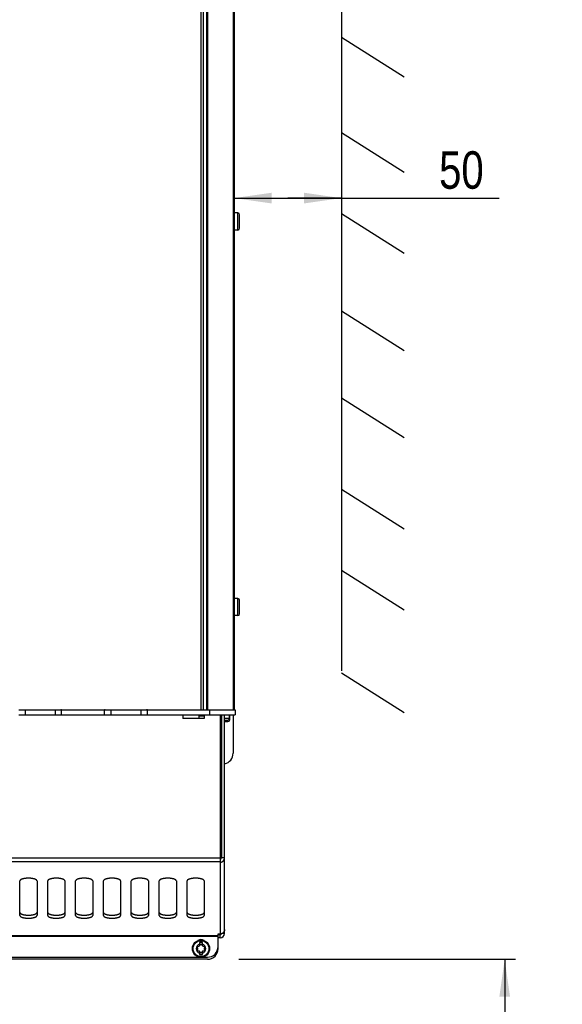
# Model space of a CAD drawing. Extents: x 0 to 594, y 0 to 420.
# Tile 5 of 55: x 105 to 155, y 154 to 246. Entities that reach past the tile are written whole.
import ezdxf

# ---------------------------------------------------------------- set-up
doc = ezdxf.new("R2010")
doc.units = 0
doc.header["$LTSCALE"] = 32.67
doc.layers.get('0').update_dxf_attribs({"linetype": 'CONTINUOUS'})
doc.layers.add('DATUM_AXIS', color=7, linetype='CONTINUOUS')
doc.layers.add('ROUNDS', color=7, linetype='CONTINUOUS')
doc.styles.get("Standard").update_dxf_attribs({"font": 'txt', "width": 0.8})
doc.dimstyles.get("Standard").update_dxf_attribs({"dimtxt": 2.5, "dimasz": 2.5, "dimexe": 1.25, "dimexo": 0.625, "dimtad": 1, "dimcen": 2.5, "dimazin": 3, "dimtfac": 1, "dimtmove": 0, "dimatfit": 3})

# ---------------------------------------------------------------- blocks, each defined once
blk = doc.blocks.new('_FILLED')
at = {"color": 0, "linetype": 'BYBLOCK'}
blk.add_solid([(0, 0), (-1, 0.143), (-1, -0.143)], dxfattribs=at)
blk = doc.blocks.new('*D1')
at = {"color": 2, "linetype": 'CONTINUOUS'}
for p, q in [((125.243, 157.89), (151.046, 157.89)), ((150.046, 157.89), (150.046, 137.874)), ((150.046, 117.859), (150.046, 137.874)), ((136.09, 117.859), (151.046, 117.859))]:
    blk.add_line(p, q, dxfattribs=at)
at = {"color": 2, "linetype": 'CONTINUOUS', "xscale": 3.5, "yscale": 3.5, "zscale": 3.5}
for p, rotation in [((150.046, 157.89), 90), ((150.046, 117.859), 270)]:
    blk.add_blockref('_FILLED', p, dxfattribs=dict(at, rotation=rotation))
at = {"color": 5, "linetype": 'CONTINUOUS', "width": 0.8}
for s, p in [('AIR SPACE INLET', (154.421, 116.874)), (' MIN', (149.171, 136.474)), ('200', (149.171, 128.074))]:
    blk.add_text(s, height=3.5, rotation=90, dxfattribs=at).set_placement(p)
blk = doc.blocks.new('*D2')
at = {"color": 2, "linetype": 'CONTINUOUS'}
for p, q in [((124.804, 229.339), (124.803, 227.962)), ((124.804, 228.962), (129.81, 228.962)), ((134.816, 228.961), (129.81, 228.962)), ((129.81, 228.962), (149.523, 228.96)), ((134.816, 229.338), (134.816, 227.961))]:
    blk.add_line(p, q, dxfattribs=at)
at = {"color": 2, "linetype": 'CONTINUOUS', "xscale": 3.5, "yscale": 3.5, "zscale": 3.5}
for p, rotation in [((124.804, 228.962), 179.991807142), ((134.816, 228.961), 359.991807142)]:
    blk.add_blockref('_FILLED', p, dxfattribs=dict(at, rotation=rotation))
at = {"color": 5, "linetype": 'CONTINUOUS', "width": 0.8}
blk.add_text('50', height=3.5, dxfattribs=at).set_placement((143.923, 229.835))

msp = doc.modelspace()

# ---------------------------------------------------------------- linework, layer by layer
at = {"color": 7, "linetype": 'CONTINUOUS'}
for p, q in [((121.71, 271.49), (121.71, 181.19)), ((121.91, 271.49), (121.91, 181.19)), ((122.21, 271.49), (122.21, 181.19)), ((122.31, 271.49), (122.31, 181.19)), ((124.71, 271.49), (124.71, 181.19)), ((124.81, 271.49), (124.81, 181.19)), ((134.822, 270.593), (134.809, 184.819)), ((134.818, 243.992), (140.661, 240.289)), ((134.817, 235.097), (140.66, 231.394)), ((125.14, 227.58), (124.81, 227.58)), ((125.14, 225.98), (125.14, 227.58)), ((125.31, 226.15), (125.31, 227.41)), ((134.815, 227.517), (140.659, 223.814)), ((125.14, 225.98), (124.81, 225.98)), ((134.814, 218.443), (140.658, 214.741)), ((134.813, 210.306), (140.656, 206.604)), ((134.812, 201.79), (140.655, 198.088)), ((134.811, 194.22), (140.654, 190.517)), ((125.14, 191.58), (124.81, 191.58)), ((125.14, 189.98), (125.14, 191.58)), ((125.31, 190.15), (125.31, 191.41)), ((125.14, 189.98), (124.81, 189.98)), ((134.809, 184.629), (140.653, 180.927)), ((104.71, 181.19), (124.91, 181.19)), ((105.31, 181.19), (105.31, 180.73)), ((108.11, 181.19), (108.11, 180.73)), ((108.639, 181.23), (108.71, 181.23)), ((108.639, 181.19), (108.639, 181.23)), ((108.71, 180.73), (108.71, 181.23)), ((112.71, 181.23), (112.781, 181.23)), ((112.71, 180.73), (112.71, 181.23)), ((112.781, 181.19), (112.781, 181.23)), ((113.31, 181.19), (113.31, 180.73)), ((116.11, 181.19), (116.11, 180.73)), ((116.639, 181.23), (116.71, 181.23)), ((116.639, 181.19), (116.639, 181.23)), ((116.71, 180.73), (116.71, 181.23)), ((122.51, 181.19), (122.51, 180.73)), ((124.91, 181.19), (124.91, 180.73)), ((104.71, 180.73), (124.91, 180.73)), ((121.532, 180.39), (121.532, 180.73)), ((123.51, 180.4), (123.61, 180.4)), ((123.91, 180.4), (124.378, 180.4)), ((123.91, 180.23), (124.208, 180.23)), ((124.304, 180.26), (124.39, 180.26)), ((124.378, 180.4), (124.378, 180.73)), ((124.39, 180.26), (124.39, 180.69)), ((124.71, 180.73), (124.71, 180.69)), ((123.91, 180.09), (124.22, 180.09))]:
    msp.add_line(p, q, dxfattribs=at)
for centre, start, end in [((125.14, 227.41), 0, 90), ((125.14, 226.15), 270, 360), ((125.14, 191.41), 0, 90), ((125.14, 190.15), 270, 360), ((124.208, 180.4), 270, 360), ((124.22, 180.26), 270, 360)]:
    msp.add_arc(centre, 0.17, start, end, dxfattribs=at)
at = {"layer": 'DATUM_AXIS', "color": 7, "linetype": 'CONTINUOUS'}
for p, q in [((120.01, 180.73), (120.01, 180.39)), ((122.01, 180.39), (120.01, 180.39)), ((122.01, 180.59), (121.532, 180.59)), ((121.71, 180.59), (121.71, 180.73)), ((122.01, 180.73), (122.01, 180.39)), ((123.51, 180.73), (123.51, 160.26)), ((123.51, 180.23), (123.61, 180.23)), ((123.61, 180.73), (123.61, 167.377)), ((123.91, 160.29), (123.91, 180.73)), ((123.91, 180.23), (124.208, 180.23)), ((124.71, 180.69), (124.378, 180.69)), ((123.91, 180.09), (124.22, 180.09)), ((123.51, 177.99), (123.61, 177.99)), ((79.91, 167.377), (123.51, 167.377)), ((123.91, 167.377), (123.61, 167.377)), ((123.51, 166.998), (79.91, 166.998)), ((104.81, 161.988), (104.81, 165.206)), ((106.41, 165.206), (106.41, 161.988)), ((107.41, 161.988), (107.41, 165.206)), ((109.01, 165.206), (109.01, 161.988)), ((110.01, 161.988), (110.01, 165.206)), ((111.61, 165.206), (111.61, 161.988)), ((112.61, 161.988), (112.61, 165.206)), ((114.21, 165.206), (114.21, 161.988)), ((115.21, 161.988), (115.21, 165.206)), ((116.81, 165.206), (116.81, 161.988)), ((117.81, 161.988), (117.81, 165.206)), ((119.41, 165.206), (119.41, 161.988)), ((120.41, 161.988), (120.41, 165.206)), ((122.01, 165.206), (122.01, 161.988)), ((80.11, 160.113), (123.31, 160.113)), ((123.31, 160.018), (80.11, 160.018)), ((123.31, 160.26), (123.51, 160.26)), ((123.31, 158.89), (123.31, 160.26)), ((123.51, 160.19), (123.31, 160.19)), ((123.51, 159.89), (123.51, 160.19)), ((123.91, 160.29), (123.658, 160.29)), ((121.835, 159.45), (121.585, 159.45)), ((121.585, 159.45), (121.585, 159.149)), ((121.835, 159.149), (121.835, 159.45)), ((123.51, 159.89), (123.31, 159.89)), ((121.585, 158.631), (121.585, 158.33)), ((121.585, 158.33), (121.835, 158.33)), ((121.835, 158.33), (121.835, 158.631)), ((81.11, 158.09), (122.31, 158.09)), ((122.31, 157.89), (81.11, 157.89))]:
    msp.add_line(p, q, dxfattribs=at)
for points in [[(123.51, 167.238), (123.514, 167.238), (123.517, 167.239), (123.521, 167.239), (123.525, 167.24), (123.529, 167.241), (123.533, 167.242), (123.537, 167.243), (123.541, 167.245), (123.545, 167.247), (123.549, 167.249), (123.554, 167.252), (123.558, 167.255), (123.562, 167.259), (123.566, 167.262), (123.57, 167.267), (123.575, 167.271), (123.579, 167.276), (123.583, 167.282), (123.587, 167.288), (123.591, 167.295), (123.594, 167.302), (123.597, 167.31), (123.601, 167.319), (123.603, 167.327), (123.605, 167.337), (123.607, 167.346), (123.609, 167.356), (123.609, 167.366), (123.61, 167.377)], [(123.51, 166.954), (123.525, 166.954), (123.54, 166.955), (123.555, 166.957), (123.57, 166.959), (123.585, 166.962), (123.6, 166.965), (123.615, 166.969), (123.63, 166.973), (123.644, 166.979), (123.658, 166.984), (123.673, 166.991), (123.686, 166.998), (123.7, 167.005), (123.714, 167.013), (123.727, 167.022), (123.74, 167.031), (123.752, 167.041), (123.764, 167.051), (123.776, 167.062), (123.788, 167.073), (123.799, 167.085), (123.809, 167.097), (123.82, 167.11), (123.829, 167.123), (123.839, 167.136), (123.848, 167.15), (123.856, 167.165), (123.864, 167.18), (123.871, 167.195), (123.877, 167.21), (123.883, 167.226), (123.889, 167.242), (123.894, 167.258), (123.898, 167.275), (123.901, 167.291), (123.904, 167.308), (123.907, 167.325), (123.908, 167.342), (123.909, 167.359), (123.91, 167.377)], [(106.41, 165.206), (106.409, 165.214), (106.408, 165.223), (106.406, 165.232), (106.402, 165.24), (106.398, 165.249), (106.393, 165.257), (106.387, 165.266), (106.381, 165.274), (106.373, 165.283), (106.364, 165.291), (106.355, 165.299), (106.345, 165.307), (106.334, 165.315), (106.322, 165.323), (106.309, 165.331), (106.296, 165.338), (106.281, 165.346), (106.266, 165.353), (106.25, 165.36), (106.234, 165.367), (106.217, 165.373), (106.199, 165.38), (106.18, 165.386), (106.161, 165.392), (106.141, 165.398), (106.12, 165.404), (106.099, 165.409), (106.078, 165.414), (106.056, 165.419), (106.033, 165.424), (106.01, 165.429), (105.986, 165.433), (105.962, 165.437), (105.938, 165.44), (105.913, 165.444), (105.888, 165.447), (105.862, 165.45), (105.836, 165.453), (105.81, 165.455), (105.784, 165.457), (105.757, 165.459), (105.731, 165.46), (105.704, 165.461), (105.677, 165.462), (105.65, 165.463), (105.623, 165.463), (105.596, 165.463), (105.569, 165.463), (105.542, 165.462), (105.515, 165.461), (105.489, 165.46), (105.462, 165.459), (105.435, 165.457), (105.409, 165.455), (105.383, 165.453), (105.357, 165.45), (105.332, 165.447), (105.307, 165.444), (105.282, 165.44), (105.257, 165.437), (105.233, 165.433), (105.21, 165.429), (105.187, 165.424), (105.164, 165.419), (105.142, 165.414), (105.12, 165.409), (105.099, 165.404), (105.078, 165.398), (105.059, 165.392), (105.039, 165.386), (105.021, 165.38), (105.003, 165.373), (104.985, 165.367), (104.969, 165.36), (104.953, 165.353), (104.938, 165.346), (104.924, 165.338), (104.91, 165.331), (104.898, 165.323), (104.886, 165.315), (104.875, 165.307), (104.864, 165.299), (104.855, 165.291), (104.846, 165.283), (104.839, 165.274), (104.832, 165.266), (104.826, 165.257), (104.821, 165.249), (104.817, 165.24), (104.814, 165.232), (104.812, 165.223), (104.81, 165.214), (104.81, 165.206)], [(109.01, 165.206), (109.009, 165.214), (109.008, 165.223), (109.006, 165.232), (109.002, 165.24), (108.998, 165.249), (108.993, 165.257), (108.987, 165.266), (108.981, 165.274), (108.973, 165.283), (108.964, 165.291), (108.955, 165.299), (108.945, 165.307), (108.934, 165.315), (108.922, 165.323), (108.909, 165.331), (108.896, 165.338), (108.881, 165.346), (108.866, 165.353), (108.85, 165.36), (108.834, 165.367), (108.817, 165.373), (108.799, 165.38), (108.78, 165.386), (108.761, 165.392), (108.741, 165.398), (108.72, 165.404), (108.699, 165.409), (108.678, 165.414), (108.656, 165.419), (108.633, 165.424), (108.61, 165.429), (108.586, 165.433), (108.562, 165.437), (108.538, 165.44), (108.513, 165.444), (108.488, 165.447), (108.462, 165.45), (108.436, 165.453), (108.41, 165.455), (108.384, 165.457), (108.357, 165.459), (108.331, 165.46), (108.304, 165.461), (108.277, 165.462), (108.25, 165.463), (108.223, 165.463), (108.196, 165.463), (108.169, 165.463), (108.142, 165.462), (108.115, 165.461), (108.089, 165.46), (108.062, 165.459), (108.035, 165.457), (108.009, 165.455), (107.983, 165.453), (107.957, 165.45), (107.932, 165.447), (107.907, 165.444), (107.882, 165.44), (107.857, 165.437), (107.833, 165.433), (107.81, 165.429), (107.787, 165.424), (107.764, 165.419), (107.742, 165.414), (107.72, 165.409), (107.699, 165.404), (107.678, 165.398), (107.659, 165.392), (107.639, 165.386), (107.621, 165.38), (107.603, 165.373), (107.585, 165.367), (107.569, 165.36), (107.553, 165.353), (107.538, 165.346), (107.524, 165.338), (107.51, 165.331), (107.498, 165.323), (107.486, 165.315), (107.475, 165.307), (107.464, 165.299), (107.455, 165.291), (107.446, 165.283), (107.439, 165.274), (107.432, 165.266), (107.426, 165.257), (107.421, 165.249), (107.417, 165.24), (107.414, 165.232), (107.412, 165.223), (107.41, 165.214), (107.41, 165.206)], [(111.61, 165.206), (111.609, 165.214), (111.608, 165.223), (111.606, 165.232), (111.602, 165.24), (111.598, 165.249), (111.593, 165.257), (111.587, 165.266), (111.581, 165.274), (111.573, 165.283), (111.564, 165.291), (111.555, 165.299), (111.545, 165.307), (111.534, 165.315), (111.522, 165.323), (111.509, 165.331), (111.496, 165.338), (111.481, 165.346), (111.466, 165.353), (111.45, 165.36), (111.434, 165.367), (111.417, 165.373), (111.399, 165.38), (111.38, 165.386), (111.361, 165.392), (111.341, 165.398), (111.32, 165.404), (111.299, 165.409), (111.278, 165.414), (111.256, 165.419), (111.233, 165.424), (111.21, 165.429), (111.186, 165.433), (111.162, 165.437), (111.138, 165.44), (111.113, 165.444), (111.088, 165.447), (111.062, 165.45), (111.036, 165.453), (111.01, 165.455), (110.984, 165.457), (110.957, 165.459), (110.931, 165.46), (110.904, 165.461), (110.877, 165.462), (110.85, 165.463), (110.823, 165.463), (110.796, 165.463), (110.769, 165.463), (110.742, 165.462), (110.715, 165.461), (110.689, 165.46), (110.662, 165.459), (110.635, 165.457), (110.609, 165.455), (110.583, 165.453), (110.557, 165.45), (110.532, 165.447), (110.507, 165.444), (110.482, 165.44), (110.457, 165.437), (110.433, 165.433), (110.41, 165.429), (110.387, 165.424), (110.364, 165.419), (110.342, 165.414), (110.32, 165.409), (110.299, 165.404), (110.278, 165.398), (110.259, 165.392), (110.239, 165.386), (110.221, 165.38), (110.203, 165.373), (110.185, 165.367), (110.169, 165.36), (110.153, 165.353), (110.138, 165.346), (110.124, 165.338), (110.11, 165.331), (110.098, 165.323), (110.086, 165.315), (110.075, 165.307), (110.064, 165.299), (110.055, 165.291), (110.046, 165.283), (110.039, 165.274), (110.032, 165.266), (110.026, 165.257), (110.021, 165.249), (110.017, 165.24), (110.014, 165.232), (110.012, 165.223), (110.01, 165.214), (110.01, 165.206)], [(114.21, 165.206), (114.209, 165.214), (114.208, 165.223), (114.206, 165.232), (114.202, 165.24), (114.198, 165.249), (114.193, 165.257), (114.187, 165.266), (114.181, 165.274), (114.173, 165.283), (114.164, 165.291), (114.155, 165.299), (114.145, 165.307), (114.134, 165.315), (114.122, 165.323), (114.109, 165.331), (114.096, 165.338), (114.081, 165.346), (114.066, 165.353), (114.05, 165.36), (114.034, 165.367), (114.017, 165.373), (113.999, 165.38), (113.98, 165.386), (113.961, 165.392), (113.941, 165.398), (113.92, 165.404), (113.899, 165.409), (113.878, 165.414), (113.856, 165.419), (113.833, 165.424), (113.81, 165.429), (113.786, 165.433), (113.762, 165.437), (113.738, 165.44), (113.713, 165.444), (113.688, 165.447), (113.662, 165.45), (113.636, 165.453), (113.61, 165.455), (113.584, 165.457), (113.557, 165.459), (113.531, 165.46), (113.504, 165.461), (113.477, 165.462), (113.45, 165.463), (113.423, 165.463), (113.396, 165.463), (113.369, 165.463), (113.342, 165.462), (113.315, 165.461), (113.289, 165.46), (113.262, 165.459), (113.235, 165.457), (113.209, 165.455), (113.183, 165.453), (113.157, 165.45), (113.132, 165.447), (113.107, 165.444), (113.082, 165.44), (113.057, 165.437), (113.033, 165.433), (113.01, 165.429), (112.987, 165.424), (112.964, 165.419), (112.942, 165.414), (112.92, 165.409), (112.899, 165.404), (112.878, 165.398), (112.859, 165.392), (112.839, 165.386), (112.821, 165.38), (112.803, 165.373), (112.785, 165.367), (112.769, 165.36), (112.753, 165.353), (112.738, 165.346), (112.724, 165.338), (112.71, 165.331), (112.698, 165.323), (112.686, 165.315), (112.675, 165.307), (112.664, 165.299), (112.655, 165.291), (112.646, 165.283), (112.639, 165.274), (112.632, 165.266), (112.626, 165.257), (112.621, 165.249), (112.617, 165.24), (112.614, 165.232), (112.612, 165.223), (112.61, 165.214), (112.61, 165.206)], [(116.81, 165.206), (116.809, 165.214), (116.808, 165.223), (116.806, 165.232), (116.802, 165.24), (116.798, 165.249), (116.793, 165.257), (116.787, 165.266), (116.781, 165.274), (116.773, 165.283), (116.764, 165.291), (116.755, 165.299), (116.745, 165.307), (116.734, 165.315), (116.722, 165.323), (116.709, 165.331), (116.696, 165.338), (116.681, 165.346), (116.666, 165.353), (116.65, 165.36), (116.634, 165.367), (116.617, 165.373), (116.599, 165.38), (116.58, 165.386), (116.561, 165.392), (116.541, 165.398), (116.52, 165.404), (116.499, 165.409), (116.478, 165.414), (116.456, 165.419), (116.433, 165.424), (116.41, 165.429), (116.386, 165.433), (116.362, 165.437), (116.338, 165.44), (116.313, 165.444), (116.288, 165.447), (116.262, 165.45), (116.236, 165.453), (116.21, 165.455), (116.184, 165.457), (116.157, 165.459), (116.131, 165.46), (116.104, 165.461), (116.077, 165.462), (116.05, 165.463), (116.023, 165.463), (115.996, 165.463), (115.969, 165.463), (115.942, 165.462), (115.915, 165.461), (115.889, 165.46), (115.862, 165.459), (115.835, 165.457), (115.809, 165.455), (115.783, 165.453), (115.757, 165.45), (115.732, 165.447), (115.707, 165.444), (115.682, 165.44), (115.657, 165.437), (115.633, 165.433), (115.61, 165.429), (115.587, 165.424), (115.564, 165.419), (115.542, 165.414), (115.52, 165.409), (115.499, 165.404), (115.478, 165.398), (115.459, 165.392), (115.439, 165.386), (115.421, 165.38), (115.403, 165.373), (115.385, 165.367), (115.369, 165.36), (115.353, 165.353), (115.338, 165.346), (115.324, 165.338), (115.31, 165.331), (115.298, 165.323), (115.286, 165.315), (115.275, 165.307), (115.264, 165.299), (115.255, 165.291), (115.246, 165.283), (115.239, 165.274), (115.232, 165.266), (115.226, 165.257), (115.221, 165.249), (115.217, 165.24), (115.214, 165.232), (115.212, 165.223), (115.21, 165.214), (115.21, 165.206)], [(119.41, 165.206), (119.409, 165.214), (119.408, 165.223), (119.406, 165.232), (119.402, 165.24), (119.398, 165.249), (119.393, 165.257), (119.387, 165.266), (119.381, 165.274), (119.373, 165.283), (119.364, 165.291), (119.355, 165.299), (119.345, 165.307), (119.334, 165.315), (119.322, 165.323), (119.309, 165.331), (119.296, 165.338), (119.281, 165.346), (119.266, 165.353), (119.25, 165.36), (119.234, 165.367), (119.217, 165.373), (119.199, 165.38), (119.18, 165.386), (119.161, 165.392), (119.141, 165.398), (119.12, 165.404), (119.099, 165.409), (119.078, 165.414), (119.056, 165.419), (119.033, 165.424), (119.01, 165.429), (118.986, 165.433), (118.962, 165.437), (118.938, 165.44), (118.913, 165.444), (118.888, 165.447), (118.862, 165.45), (118.836, 165.453), (118.81, 165.455), (118.784, 165.457), (118.757, 165.459), (118.731, 165.46), (118.704, 165.461), (118.677, 165.462), (118.65, 165.463), (118.623, 165.463), (118.596, 165.463), (118.569, 165.463), (118.542, 165.462), (118.515, 165.461), (118.489, 165.46), (118.462, 165.459), (118.435, 165.457), (118.409, 165.455), (118.383, 165.453), (118.357, 165.45), (118.332, 165.447), (118.307, 165.444), (118.282, 165.44), (118.257, 165.437), (118.233, 165.433), (118.21, 165.429), (118.187, 165.424), (118.164, 165.419), (118.142, 165.414), (118.12, 165.409), (118.099, 165.404), (118.078, 165.398), (118.059, 165.392), (118.039, 165.386), (118.021, 165.38), (118.003, 165.373), (117.985, 165.367), (117.969, 165.36), (117.953, 165.353), (117.938, 165.346), (117.924, 165.338), (117.91, 165.331), (117.898, 165.323), (117.886, 165.315), (117.875, 165.307), (117.864, 165.299), (117.855, 165.291), (117.846, 165.283), (117.839, 165.274), (117.832, 165.266), (117.826, 165.257), (117.821, 165.249), (117.817, 165.24), (117.814, 165.232), (117.812, 165.223), (117.81, 165.214), (117.81, 165.206)], [(122.01, 165.206), (122.009, 165.214), (122.008, 165.223), (122.006, 165.232), (122.002, 165.24), (121.998, 165.249), (121.993, 165.257), (121.987, 165.266), (121.981, 165.274), (121.973, 165.283), (121.964, 165.291), (121.955, 165.299), (121.945, 165.307), (121.934, 165.315), (121.922, 165.323), (121.909, 165.331), (121.896, 165.338), (121.881, 165.346), (121.866, 165.353), (121.85, 165.36), (121.834, 165.367), (121.817, 165.373), (121.799, 165.38), (121.78, 165.386), (121.761, 165.392), (121.741, 165.398), (121.72, 165.404), (121.699, 165.409), (121.678, 165.414), (121.656, 165.419), (121.633, 165.424), (121.61, 165.429), (121.586, 165.433), (121.562, 165.437), (121.538, 165.44), (121.513, 165.444), (121.488, 165.447), (121.462, 165.45), (121.436, 165.453), (121.41, 165.455), (121.384, 165.457), (121.357, 165.459), (121.331, 165.46), (121.304, 165.461), (121.277, 165.462), (121.25, 165.463), (121.223, 165.463), (121.196, 165.463), (121.169, 165.463), (121.142, 165.462), (121.115, 165.461), (121.089, 165.46), (121.062, 165.459), (121.035, 165.457), (121.009, 165.455), (120.983, 165.453), (120.957, 165.45), (120.932, 165.447), (120.907, 165.444), (120.882, 165.44), (120.857, 165.437), (120.833, 165.433), (120.81, 165.429), (120.787, 165.424), (120.764, 165.419), (120.742, 165.414), (120.72, 165.409), (120.699, 165.404), (120.678, 165.398), (120.659, 165.392), (120.639, 165.386), (120.621, 165.38), (120.603, 165.373), (120.585, 165.367), (120.569, 165.36), (120.553, 165.353), (120.538, 165.346), (120.524, 165.338), (120.51, 165.331), (120.498, 165.323), (120.486, 165.315), (120.475, 165.307), (120.464, 165.299), (120.455, 165.291), (120.446, 165.283), (120.439, 165.274), (120.432, 165.266), (120.426, 165.257), (120.421, 165.249), (120.417, 165.24), (120.414, 165.232), (120.412, 165.223), (120.41, 165.214), (120.41, 165.206)], [(104.81, 162.272), (104.81, 162.264), (104.812, 162.255), (104.814, 162.246), (104.817, 162.238), (104.821, 162.229), (104.826, 162.221), (104.832, 162.212), (104.839, 162.204), (104.846, 162.195), (104.855, 162.187), (104.864, 162.179), (104.875, 162.171), (104.886, 162.163), (104.898, 162.155), (104.91, 162.147), (104.924, 162.14), (104.938, 162.133), (104.953, 162.125), (104.969, 162.118), (104.985, 162.111), (105.003, 162.105), (105.021, 162.098), (105.039, 162.092), (105.059, 162.086), (105.078, 162.08), (105.099, 162.074), (105.12, 162.069), (105.142, 162.064), (105.164, 162.059), (105.187, 162.054), (105.21, 162.049), (105.233, 162.045), (105.257, 162.041), (105.282, 162.038), (105.307, 162.034), (105.332, 162.031), (105.357, 162.028), (105.383, 162.026), (105.409, 162.023), (105.435, 162.021), (105.462, 162.019), (105.489, 162.018), (105.515, 162.017), (105.542, 162.016), (105.569, 162.015), (105.596, 162.015), (105.623, 162.015), (105.65, 162.015), (105.677, 162.016), (105.704, 162.017), (105.731, 162.018), (105.757, 162.019), (105.784, 162.021), (105.81, 162.023), (105.836, 162.026), (105.862, 162.028), (105.888, 162.031), (105.913, 162.034), (105.938, 162.038), (105.962, 162.041), (105.986, 162.045), (106.01, 162.049), (106.033, 162.054), (106.056, 162.059), (106.078, 162.064), (106.099, 162.069), (106.12, 162.074), (106.141, 162.08), (106.161, 162.086), (106.18, 162.092), (106.199, 162.098), (106.217, 162.105), (106.234, 162.111), (106.25, 162.118), (106.266, 162.125), (106.281, 162.133), (106.296, 162.14), (106.309, 162.147), (106.322, 162.155), (106.334, 162.163), (106.345, 162.171), (106.355, 162.179), (106.364, 162.187), (106.373, 162.195), (106.381, 162.204), (106.387, 162.212), (106.393, 162.221), (106.398, 162.229), (106.402, 162.238), (106.406, 162.246), (106.408, 162.255), (106.409, 162.264), (106.41, 162.272)], [(104.81, 161.988), (104.81, 161.98), (104.812, 161.971), (104.814, 161.962), (104.817, 161.954), (104.821, 161.945), (104.826, 161.936), (104.832, 161.928), (104.839, 161.92), (104.846, 161.911), (104.855, 161.903), (104.864, 161.895), (104.875, 161.887), (104.886, 161.879), (104.898, 161.871), (104.91, 161.863), (104.924, 161.856), (104.938, 161.848), (104.953, 161.841), (104.969, 161.834), (104.985, 161.827), (105.003, 161.821), (105.021, 161.814), (105.039, 161.808), (105.059, 161.802), (105.078, 161.796), (105.099, 161.79), (105.12, 161.785), (105.142, 161.78), (105.164, 161.775), (105.187, 161.77), (105.21, 161.765), (105.233, 161.761), (105.257, 161.757), (105.282, 161.754), (105.307, 161.75), (105.332, 161.747), (105.357, 161.744), (105.383, 161.741), (105.409, 161.739), (105.435, 161.737), (105.462, 161.735), (105.489, 161.734), (105.515, 161.733), (105.542, 161.732), (105.569, 161.731), (105.596, 161.731), (105.623, 161.731), (105.65, 161.731), (105.677, 161.732), (105.704, 161.733), (105.731, 161.734), (105.757, 161.735), (105.784, 161.737), (105.81, 161.739), (105.836, 161.741), (105.862, 161.744), (105.888, 161.747), (105.913, 161.75), (105.938, 161.754), (105.962, 161.757), (105.986, 161.761), (106.01, 161.765), (106.033, 161.77), (106.056, 161.775), (106.078, 161.78), (106.099, 161.785), (106.12, 161.79), (106.141, 161.796), (106.161, 161.802), (106.18, 161.808), (106.199, 161.814), (106.217, 161.821), (106.234, 161.827), (106.25, 161.834), (106.266, 161.841), (106.281, 161.848), (106.296, 161.856), (106.309, 161.863), (106.322, 161.871), (106.334, 161.879), (106.345, 161.887), (106.355, 161.895), (106.364, 161.903), (106.373, 161.911), (106.381, 161.92), (106.387, 161.928), (106.393, 161.936), (106.398, 161.945), (106.402, 161.954), (106.406, 161.962), (106.408, 161.971), (106.409, 161.98), (106.41, 161.988)], [(107.41, 162.272), (107.41, 162.264), (107.412, 162.255), (107.414, 162.246), (107.417, 162.238), (107.421, 162.229), (107.426, 162.221), (107.432, 162.212), (107.439, 162.204), (107.446, 162.195), (107.455, 162.187), (107.464, 162.179), (107.475, 162.171), (107.486, 162.163), (107.498, 162.155), (107.51, 162.147), (107.524, 162.14), (107.538, 162.133), (107.553, 162.125), (107.569, 162.118), (107.585, 162.111), (107.603, 162.105), (107.621, 162.098), (107.639, 162.092), (107.659, 162.086), (107.678, 162.08), (107.699, 162.074), (107.72, 162.069), (107.742, 162.064), (107.764, 162.059), (107.787, 162.054), (107.81, 162.049), (107.833, 162.045), (107.857, 162.041), (107.882, 162.038), (107.907, 162.034), (107.932, 162.031), (107.957, 162.028), (107.983, 162.026), (108.009, 162.023), (108.035, 162.021), (108.062, 162.019), (108.089, 162.018), (108.115, 162.017), (108.142, 162.016), (108.169, 162.015), (108.196, 162.015), (108.223, 162.015), (108.25, 162.015), (108.277, 162.016), (108.304, 162.017), (108.331, 162.018), (108.357, 162.019), (108.384, 162.021), (108.41, 162.023), (108.436, 162.026), (108.462, 162.028), (108.488, 162.031), (108.513, 162.034), (108.538, 162.038), (108.562, 162.041), (108.586, 162.045), (108.61, 162.049), (108.633, 162.054), (108.656, 162.059), (108.678, 162.064), (108.699, 162.069), (108.72, 162.074), (108.741, 162.08), (108.761, 162.086), (108.78, 162.092), (108.799, 162.098), (108.817, 162.105), (108.834, 162.111), (108.85, 162.118), (108.866, 162.125), (108.881, 162.133), (108.896, 162.14), (108.909, 162.147), (108.922, 162.155), (108.934, 162.163), (108.945, 162.171), (108.955, 162.179), (108.964, 162.187), (108.973, 162.195), (108.981, 162.204), (108.987, 162.212), (108.993, 162.221), (108.998, 162.229), (109.002, 162.238), (109.006, 162.246), (109.008, 162.255), (109.009, 162.264), (109.01, 162.272)], [(107.41, 161.988), (107.41, 161.98), (107.412, 161.971), (107.414, 161.962), (107.417, 161.954), (107.421, 161.945), (107.426, 161.936), (107.432, 161.928), (107.439, 161.92), (107.446, 161.911), (107.455, 161.903), (107.464, 161.895), (107.475, 161.887), (107.486, 161.879), (107.498, 161.871), (107.51, 161.863), (107.524, 161.856), (107.538, 161.848), (107.553, 161.841), (107.569, 161.834), (107.585, 161.827), (107.603, 161.821), (107.621, 161.814), (107.639, 161.808), (107.659, 161.802), (107.678, 161.796), (107.699, 161.79), (107.72, 161.785), (107.742, 161.78), (107.764, 161.775), (107.787, 161.77), (107.81, 161.765), (107.833, 161.761), (107.857, 161.757), (107.882, 161.754), (107.907, 161.75), (107.932, 161.747), (107.957, 161.744), (107.983, 161.741), (108.009, 161.739), (108.035, 161.737), (108.062, 161.735), (108.089, 161.734), (108.115, 161.733), (108.142, 161.732), (108.169, 161.731), (108.196, 161.731), (108.223, 161.731), (108.25, 161.731), (108.277, 161.732), (108.304, 161.733), (108.331, 161.734), (108.357, 161.735), (108.384, 161.737), (108.41, 161.739), (108.436, 161.741), (108.462, 161.744), (108.488, 161.747), (108.513, 161.75), (108.538, 161.754), (108.562, 161.757), (108.586, 161.761), (108.61, 161.765), (108.633, 161.77), (108.656, 161.775), (108.678, 161.78), (108.699, 161.785), (108.72, 161.79), (108.741, 161.796), (108.761, 161.802), (108.78, 161.808), (108.799, 161.814), (108.817, 161.821), (108.834, 161.827), (108.85, 161.834), (108.866, 161.841), (108.881, 161.848), (108.896, 161.856), (108.909, 161.863), (108.922, 161.871), (108.934, 161.879), (108.945, 161.887), (108.955, 161.895), (108.964, 161.903), (108.973, 161.911), (108.981, 161.92), (108.987, 161.928), (108.993, 161.936), (108.998, 161.945), (109.002, 161.954), (109.006, 161.962), (109.008, 161.971), (109.009, 161.98), (109.01, 161.988)], [(110.01, 162.272), (110.01, 162.264), (110.012, 162.255), (110.014, 162.246), (110.017, 162.238), (110.021, 162.229), (110.026, 162.221), (110.032, 162.212), (110.039, 162.204), (110.046, 162.195), (110.055, 162.187), (110.064, 162.179), (110.075, 162.171), (110.086, 162.163), (110.098, 162.155), (110.11, 162.147), (110.124, 162.14), (110.138, 162.133), (110.153, 162.125), (110.169, 162.118), (110.185, 162.111), (110.203, 162.105), (110.221, 162.098), (110.239, 162.092), (110.259, 162.086), (110.278, 162.08), (110.299, 162.074), (110.32, 162.069), (110.342, 162.064), (110.364, 162.059), (110.387, 162.054), (110.41, 162.049), (110.433, 162.045), (110.457, 162.041), (110.482, 162.038), (110.507, 162.034), (110.532, 162.031), (110.557, 162.028), (110.583, 162.026), (110.609, 162.023), (110.635, 162.021), (110.662, 162.019), (110.689, 162.018), (110.715, 162.017), (110.742, 162.016), (110.769, 162.015), (110.796, 162.015), (110.823, 162.015), (110.85, 162.015), (110.877, 162.016), (110.904, 162.017), (110.931, 162.018), (110.957, 162.019), (110.984, 162.021), (111.01, 162.023), (111.036, 162.026), (111.062, 162.028), (111.088, 162.031), (111.113, 162.034), (111.138, 162.038), (111.162, 162.041), (111.186, 162.045), (111.21, 162.049), (111.233, 162.054), (111.256, 162.059), (111.278, 162.064), (111.299, 162.069), (111.32, 162.074), (111.341, 162.08), (111.361, 162.086), (111.38, 162.092), (111.399, 162.098), (111.417, 162.105), (111.434, 162.111), (111.45, 162.118), (111.466, 162.125), (111.481, 162.133), (111.496, 162.14), (111.509, 162.147), (111.522, 162.155), (111.534, 162.163), (111.545, 162.171), (111.555, 162.179), (111.564, 162.187), (111.573, 162.195), (111.581, 162.204), (111.587, 162.212), (111.593, 162.221), (111.598, 162.229), (111.602, 162.238), (111.606, 162.246), (111.608, 162.255), (111.609, 162.264), (111.61, 162.272)], [(110.01, 161.988), (110.01, 161.98), (110.012, 161.971), (110.014, 161.962), (110.017, 161.954), (110.021, 161.945), (110.026, 161.936), (110.032, 161.928), (110.039, 161.92), (110.046, 161.911), (110.055, 161.903), (110.064, 161.895), (110.075, 161.887), (110.086, 161.879), (110.098, 161.871), (110.11, 161.863), (110.124, 161.856), (110.138, 161.848), (110.153, 161.841), (110.169, 161.834), (110.185, 161.827), (110.203, 161.821), (110.221, 161.814), (110.239, 161.808), (110.259, 161.802), (110.278, 161.796), (110.299, 161.79), (110.32, 161.785), (110.342, 161.78), (110.364, 161.775), (110.387, 161.77), (110.41, 161.765), (110.433, 161.761), (110.457, 161.757), (110.482, 161.754), (110.507, 161.75), (110.532, 161.747), (110.557, 161.744), (110.583, 161.741), (110.609, 161.739), (110.635, 161.737), (110.662, 161.735), (110.689, 161.734), (110.715, 161.733), (110.742, 161.732), (110.769, 161.731), (110.796, 161.731), (110.823, 161.731), (110.85, 161.731), (110.877, 161.732), (110.904, 161.733), (110.931, 161.734), (110.957, 161.735), (110.984, 161.737), (111.01, 161.739), (111.036, 161.741), (111.062, 161.744), (111.088, 161.747), (111.113, 161.75), (111.138, 161.754), (111.162, 161.757), (111.186, 161.761), (111.21, 161.765), (111.233, 161.77), (111.256, 161.775), (111.278, 161.78), (111.299, 161.785), (111.32, 161.79), (111.341, 161.796), (111.361, 161.802), (111.38, 161.808), (111.399, 161.814), (111.417, 161.821), (111.434, 161.827), (111.45, 161.834), (111.466, 161.841), (111.481, 161.848), (111.496, 161.856), (111.509, 161.863), (111.522, 161.871), (111.534, 161.879), (111.545, 161.887), (111.555, 161.895), (111.564, 161.903), (111.573, 161.911), (111.581, 161.92), (111.587, 161.928), (111.593, 161.936), (111.598, 161.945), (111.602, 161.954), (111.606, 161.962), (111.608, 161.971), (111.609, 161.98), (111.61, 161.988)], [(112.61, 162.272), (112.61, 162.264), (112.612, 162.255), (112.614, 162.246), (112.617, 162.238), (112.621, 162.229), (112.626, 162.221), (112.632, 162.212), (112.639, 162.204), (112.646, 162.195), (112.655, 162.187), (112.664, 162.179), (112.675, 162.171), (112.686, 162.163), (112.698, 162.155), (112.71, 162.147), (112.724, 162.14), (112.738, 162.133), (112.753, 162.125), (112.769, 162.118), (112.785, 162.111), (112.803, 162.105), (112.821, 162.098), (112.839, 162.092), (112.859, 162.086), (112.878, 162.08), (112.899, 162.074), (112.92, 162.069), (112.942, 162.064), (112.964, 162.059), (112.987, 162.054), (113.01, 162.049), (113.033, 162.045), (113.057, 162.041), (113.082, 162.038), (113.107, 162.034), (113.132, 162.031), (113.157, 162.028), (113.183, 162.026), (113.209, 162.023), (113.235, 162.021), (113.262, 162.019), (113.289, 162.018), (113.315, 162.017), (113.342, 162.016), (113.369, 162.015), (113.396, 162.015), (113.423, 162.015), (113.45, 162.015), (113.477, 162.016), (113.504, 162.017), (113.531, 162.018), (113.557, 162.019), (113.584, 162.021), (113.61, 162.023), (113.636, 162.026), (113.662, 162.028), (113.688, 162.031), (113.713, 162.034), (113.738, 162.038), (113.762, 162.041), (113.786, 162.045), (113.81, 162.049), (113.833, 162.054), (113.856, 162.059), (113.878, 162.064), (113.899, 162.069), (113.92, 162.074), (113.941, 162.08), (113.961, 162.086), (113.98, 162.092), (113.999, 162.098), (114.017, 162.105), (114.034, 162.111), (114.05, 162.118), (114.066, 162.125), (114.081, 162.133), (114.096, 162.14), (114.109, 162.147), (114.122, 162.155), (114.134, 162.163), (114.145, 162.171), (114.155, 162.179), (114.164, 162.187), (114.173, 162.195), (114.181, 162.204), (114.187, 162.212), (114.193, 162.221), (114.198, 162.229), (114.202, 162.238), (114.206, 162.246), (114.208, 162.255), (114.209, 162.264), (114.21, 162.272)], [(112.61, 161.988), (112.61, 161.98), (112.612, 161.971), (112.614, 161.962), (112.617, 161.954), (112.621, 161.945), (112.626, 161.936), (112.632, 161.928), (112.639, 161.92), (112.646, 161.911), (112.655, 161.903), (112.664, 161.895), (112.675, 161.887), (112.686, 161.879), (112.698, 161.871), (112.71, 161.863), (112.724, 161.856), (112.738, 161.848), (112.753, 161.841), (112.769, 161.834), (112.785, 161.827), (112.803, 161.821), (112.821, 161.814), (112.839, 161.808), (112.859, 161.802), (112.878, 161.796), (112.899, 161.79), (112.92, 161.785), (112.942, 161.78), (112.964, 161.775), (112.987, 161.77), (113.01, 161.765), (113.033, 161.761), (113.057, 161.757), (113.082, 161.754), (113.107, 161.75), (113.132, 161.747), (113.157, 161.744), (113.183, 161.741), (113.209, 161.739), (113.235, 161.737), (113.262, 161.735), (113.289, 161.734), (113.315, 161.733), (113.342, 161.732), (113.369, 161.731), (113.396, 161.731), (113.423, 161.731), (113.45, 161.731), (113.477, 161.732), (113.504, 161.733), (113.531, 161.734), (113.557, 161.735), (113.584, 161.737), (113.61, 161.739), (113.636, 161.741), (113.662, 161.744), (113.688, 161.747), (113.713, 161.75), (113.738, 161.754), (113.762, 161.757), (113.786, 161.761), (113.81, 161.765), (113.833, 161.77), (113.856, 161.775), (113.878, 161.78), (113.899, 161.785), (113.92, 161.79), (113.941, 161.796), (113.961, 161.802), (113.98, 161.808), (113.999, 161.814), (114.017, 161.821), (114.034, 161.827), (114.05, 161.834), (114.066, 161.841), (114.081, 161.848), (114.096, 161.856), (114.109, 161.863), (114.122, 161.871), (114.134, 161.879), (114.145, 161.887), (114.155, 161.895), (114.164, 161.903), (114.173, 161.911), (114.181, 161.92), (114.187, 161.928), (114.193, 161.936), (114.198, 161.945), (114.202, 161.954), (114.206, 161.962), (114.208, 161.971), (114.209, 161.98), (114.21, 161.988)], [(115.21, 162.272), (115.21, 162.264), (115.212, 162.255), (115.214, 162.246), (115.217, 162.238), (115.221, 162.229), (115.226, 162.221), (115.232, 162.212), (115.239, 162.204), (115.246, 162.195), (115.255, 162.187), (115.264, 162.179), (115.275, 162.171), (115.286, 162.163), (115.298, 162.155), (115.31, 162.147), (115.324, 162.14), (115.338, 162.133), (115.353, 162.125), (115.369, 162.118), (115.385, 162.111), (115.403, 162.105), (115.421, 162.098), (115.439, 162.092), (115.459, 162.086), (115.478, 162.08), (115.499, 162.074), (115.52, 162.069), (115.542, 162.064), (115.564, 162.059), (115.587, 162.054), (115.61, 162.049), (115.633, 162.045), (115.657, 162.041), (115.682, 162.038), (115.707, 162.034), (115.732, 162.031), (115.757, 162.028), (115.783, 162.026), (115.809, 162.023), (115.835, 162.021), (115.862, 162.019), (115.889, 162.018), (115.915, 162.017), (115.942, 162.016), (115.969, 162.015), (115.996, 162.015), (116.023, 162.015), (116.05, 162.015), (116.077, 162.016), (116.104, 162.017), (116.131, 162.018), (116.157, 162.019), (116.184, 162.021), (116.21, 162.023), (116.236, 162.026), (116.262, 162.028), (116.288, 162.031), (116.313, 162.034), (116.338, 162.038), (116.362, 162.041), (116.386, 162.045), (116.41, 162.049), (116.433, 162.054), (116.456, 162.059), (116.478, 162.064), (116.499, 162.069), (116.52, 162.074), (116.541, 162.08), (116.561, 162.086), (116.58, 162.092), (116.599, 162.098), (116.617, 162.105), (116.634, 162.111), (116.65, 162.118), (116.666, 162.125), (116.681, 162.133), (116.696, 162.14), (116.709, 162.147), (116.722, 162.155), (116.734, 162.163), (116.745, 162.171), (116.755, 162.179), (116.764, 162.187), (116.773, 162.195), (116.781, 162.204), (116.787, 162.212), (116.793, 162.221), (116.798, 162.229), (116.802, 162.238), (116.806, 162.246), (116.808, 162.255), (116.809, 162.264), (116.81, 162.272)], [(115.21, 161.988), (115.21, 161.98), (115.212, 161.971), (115.214, 161.962), (115.217, 161.954), (115.221, 161.945), (115.226, 161.936), (115.232, 161.928), (115.239, 161.92), (115.246, 161.911), (115.255, 161.903), (115.264, 161.895), (115.275, 161.887), (115.286, 161.879), (115.298, 161.871), (115.31, 161.863), (115.324, 161.856), (115.338, 161.848), (115.353, 161.841), (115.369, 161.834), (115.385, 161.827), (115.403, 161.821), (115.421, 161.814), (115.439, 161.808), (115.459, 161.802), (115.478, 161.796), (115.499, 161.79), (115.52, 161.785), (115.542, 161.78), (115.564, 161.775), (115.587, 161.77), (115.61, 161.765), (115.633, 161.761), (115.657, 161.757), (115.682, 161.754), (115.707, 161.75), (115.732, 161.747), (115.757, 161.744), (115.783, 161.741), (115.809, 161.739), (115.835, 161.737), (115.862, 161.735), (115.889, 161.734), (115.915, 161.733), (115.942, 161.732), (115.969, 161.731), (115.996, 161.731), (116.023, 161.731), (116.05, 161.731), (116.077, 161.732), (116.104, 161.733), (116.131, 161.734), (116.157, 161.735), (116.184, 161.737), (116.21, 161.739), (116.236, 161.741), (116.262, 161.744), (116.288, 161.747), (116.313, 161.75), (116.338, 161.754), (116.362, 161.757), (116.386, 161.761), (116.41, 161.765), (116.433, 161.77), (116.456, 161.775), (116.478, 161.78), (116.499, 161.785), (116.52, 161.79), (116.541, 161.796), (116.561, 161.802), (116.58, 161.808), (116.599, 161.814), (116.617, 161.821), (116.634, 161.827), (116.65, 161.834), (116.666, 161.841), (116.681, 161.848), (116.696, 161.856), (116.709, 161.863), (116.722, 161.871), (116.734, 161.879), (116.745, 161.887), (116.755, 161.895), (116.764, 161.903), (116.773, 161.911), (116.781, 161.92), (116.787, 161.928), (116.793, 161.936), (116.798, 161.945), (116.802, 161.954), (116.806, 161.962), (116.808, 161.971), (116.809, 161.98), (116.81, 161.988)], [(117.81, 162.272), (117.81, 162.264), (117.812, 162.255), (117.814, 162.246), (117.817, 162.238), (117.821, 162.229), (117.826, 162.221), (117.832, 162.212), (117.839, 162.204), (117.846, 162.195), (117.855, 162.187), (117.864, 162.179), (117.875, 162.171), (117.886, 162.163), (117.898, 162.155), (117.91, 162.147), (117.924, 162.14), (117.938, 162.133), (117.953, 162.125), (117.969, 162.118), (117.985, 162.111), (118.003, 162.105), (118.021, 162.098), (118.039, 162.092), (118.059, 162.086), (118.078, 162.08), (118.099, 162.074), (118.12, 162.069), (118.142, 162.064), (118.164, 162.059), (118.187, 162.054), (118.21, 162.049), (118.233, 162.045), (118.257, 162.041), (118.282, 162.038), (118.307, 162.034), (118.332, 162.031), (118.357, 162.028), (118.383, 162.026), (118.409, 162.023), (118.435, 162.021), (118.462, 162.019), (118.489, 162.018), (118.515, 162.017), (118.542, 162.016), (118.569, 162.015), (118.596, 162.015), (118.623, 162.015), (118.65, 162.015), (118.677, 162.016), (118.704, 162.017), (118.731, 162.018), (118.757, 162.019), (118.784, 162.021), (118.81, 162.023), (118.836, 162.026), (118.862, 162.028), (118.888, 162.031), (118.913, 162.034), (118.938, 162.038), (118.962, 162.041), (118.986, 162.045), (119.01, 162.049), (119.033, 162.054), (119.056, 162.059), (119.078, 162.064), (119.099, 162.069), (119.12, 162.074), (119.141, 162.08), (119.161, 162.086), (119.18, 162.092), (119.199, 162.098), (119.217, 162.105), (119.234, 162.111), (119.25, 162.118), (119.266, 162.125), (119.281, 162.133), (119.296, 162.14), (119.309, 162.147), (119.322, 162.155), (119.334, 162.163), (119.345, 162.171), (119.355, 162.179), (119.364, 162.187), (119.373, 162.195), (119.381, 162.204), (119.387, 162.212), (119.393, 162.221), (119.398, 162.229), (119.402, 162.238), (119.406, 162.246), (119.408, 162.255), (119.409, 162.264), (119.41, 162.272)], [(117.81, 161.988), (117.81, 161.98), (117.812, 161.971), (117.814, 161.962), (117.817, 161.954), (117.821, 161.945), (117.826, 161.936), (117.832, 161.928), (117.839, 161.92), (117.846, 161.911), (117.855, 161.903), (117.864, 161.895), (117.875, 161.887), (117.886, 161.879), (117.898, 161.871), (117.91, 161.863), (117.924, 161.856), (117.938, 161.848), (117.953, 161.841), (117.969, 161.834), (117.985, 161.827), (118.003, 161.821), (118.021, 161.814), (118.039, 161.808), (118.059, 161.802), (118.078, 161.796), (118.099, 161.79), (118.12, 161.785), (118.142, 161.78), (118.164, 161.775), (118.187, 161.77), (118.21, 161.765), (118.233, 161.761), (118.257, 161.757), (118.282, 161.754), (118.307, 161.75), (118.332, 161.747), (118.357, 161.744), (118.383, 161.741), (118.409, 161.739), (118.435, 161.737), (118.462, 161.735), (118.489, 161.734), (118.515, 161.733), (118.542, 161.732), (118.569, 161.731), (118.596, 161.731), (118.623, 161.731), (118.65, 161.731), (118.677, 161.732), (118.704, 161.733), (118.731, 161.734), (118.757, 161.735), (118.784, 161.737), (118.81, 161.739), (118.836, 161.741), (118.862, 161.744), (118.888, 161.747), (118.913, 161.75), (118.938, 161.754), (118.962, 161.757), (118.986, 161.761), (119.01, 161.765), (119.033, 161.77), (119.056, 161.775), (119.078, 161.78), (119.099, 161.785), (119.12, 161.79), (119.141, 161.796), (119.161, 161.802), (119.18, 161.808), (119.199, 161.814), (119.217, 161.821), (119.234, 161.827), (119.25, 161.834), (119.266, 161.841), (119.281, 161.848), (119.296, 161.856), (119.309, 161.863), (119.322, 161.871), (119.334, 161.879), (119.345, 161.887), (119.355, 161.895), (119.364, 161.903), (119.373, 161.911), (119.381, 161.92), (119.387, 161.928), (119.393, 161.936), (119.398, 161.945), (119.402, 161.954), (119.406, 161.962), (119.408, 161.971), (119.409, 161.98), (119.41, 161.988)], [(120.41, 162.272), (120.41, 162.264), (120.412, 162.255), (120.414, 162.246), (120.417, 162.238), (120.421, 162.229), (120.426, 162.221), (120.432, 162.212), (120.439, 162.204), (120.446, 162.195), (120.455, 162.187), (120.464, 162.179), (120.475, 162.171), (120.486, 162.163), (120.498, 162.155), (120.51, 162.147), (120.524, 162.14), (120.538, 162.133), (120.553, 162.125), (120.569, 162.118), (120.585, 162.111), (120.603, 162.105), (120.621, 162.098), (120.639, 162.092), (120.659, 162.086), (120.678, 162.08), (120.699, 162.074), (120.72, 162.069), (120.742, 162.064), (120.764, 162.059), (120.787, 162.054), (120.81, 162.049), (120.833, 162.045), (120.857, 162.041), (120.882, 162.038), (120.907, 162.034), (120.932, 162.031), (120.957, 162.028), (120.983, 162.026), (121.009, 162.023), (121.035, 162.021), (121.062, 162.019), (121.089, 162.018), (121.115, 162.017), (121.142, 162.016), (121.169, 162.015), (121.196, 162.015), (121.223, 162.015), (121.25, 162.015), (121.277, 162.016), (121.304, 162.017), (121.331, 162.018), (121.357, 162.019), (121.384, 162.021), (121.41, 162.023), (121.436, 162.026), (121.462, 162.028), (121.488, 162.031), (121.513, 162.034), (121.538, 162.038), (121.562, 162.041), (121.586, 162.045), (121.61, 162.049), (121.633, 162.054), (121.656, 162.059), (121.678, 162.064), (121.699, 162.069), (121.72, 162.074), (121.741, 162.08), (121.761, 162.086), (121.78, 162.092), (121.799, 162.098), (121.817, 162.105), (121.834, 162.111), (121.85, 162.118), (121.866, 162.125), (121.881, 162.133), (121.896, 162.14), (121.909, 162.147), (121.922, 162.155), (121.934, 162.163), (121.945, 162.171), (121.955, 162.179), (121.964, 162.187), (121.973, 162.195), (121.981, 162.204), (121.987, 162.212), (121.993, 162.221), (121.998, 162.229), (122.002, 162.238), (122.006, 162.246), (122.008, 162.255), (122.009, 162.264), (122.01, 162.272)], [(120.41, 161.988), (120.41, 161.98), (120.412, 161.971), (120.414, 161.962), (120.417, 161.954), (120.421, 161.945), (120.426, 161.936), (120.432, 161.928), (120.439, 161.92), (120.446, 161.911), (120.455, 161.903), (120.464, 161.895), (120.475, 161.887), (120.486, 161.879), (120.498, 161.871), (120.51, 161.863), (120.524, 161.856), (120.538, 161.848), (120.553, 161.841), (120.569, 161.834), (120.585, 161.827), (120.603, 161.821), (120.621, 161.814), (120.639, 161.808), (120.659, 161.802), (120.678, 161.796), (120.699, 161.79), (120.72, 161.785), (120.742, 161.78), (120.764, 161.775), (120.787, 161.77), (120.81, 161.765), (120.833, 161.761), (120.857, 161.757), (120.882, 161.754), (120.907, 161.75), (120.932, 161.747), (120.957, 161.744), (120.983, 161.741), (121.009, 161.739), (121.035, 161.737), (121.062, 161.735), (121.089, 161.734), (121.115, 161.733), (121.142, 161.732), (121.169, 161.731), (121.196, 161.731), (121.223, 161.731), (121.25, 161.731), (121.277, 161.732), (121.304, 161.733), (121.331, 161.734), (121.357, 161.735), (121.384, 161.737), (121.41, 161.739), (121.436, 161.741), (121.462, 161.744), (121.488, 161.747), (121.513, 161.75), (121.538, 161.754), (121.562, 161.757), (121.586, 161.761), (121.61, 161.765), (121.633, 161.77), (121.656, 161.775), (121.678, 161.78), (121.699, 161.785), (121.72, 161.79), (121.741, 161.796), (121.761, 161.802), (121.78, 161.808), (121.799, 161.814), (121.817, 161.821), (121.834, 161.827), (121.85, 161.834), (121.866, 161.841), (121.881, 161.848), (121.896, 161.856), (121.909, 161.863), (121.922, 161.871), (121.934, 161.879), (121.945, 161.887), (121.955, 161.895), (121.964, 161.903), (121.973, 161.911), (121.981, 161.92), (121.987, 161.928), (121.993, 161.936), (121.998, 161.945), (122.002, 161.954), (122.006, 161.962), (122.008, 161.971), (122.009, 161.98), (122.01, 161.988)], [(123.91, 160.682), (123.909, 160.665), (123.908, 160.648), (123.907, 160.631), (123.904, 160.614), (123.901, 160.597), (123.898, 160.581), (123.894, 160.564), (123.889, 160.548), (123.883, 160.532), (123.877, 160.516), (123.871, 160.501), (123.864, 160.485), (123.856, 160.471), (123.848, 160.456), (123.839, 160.442), (123.829, 160.429), (123.82, 160.415), (123.809, 160.403), (123.799, 160.39), (123.788, 160.379), (123.776, 160.367), (123.764, 160.357), (123.752, 160.346), (123.74, 160.337), (123.727, 160.327), (123.714, 160.319), (123.7, 160.311), (123.686, 160.303), (123.673, 160.296), (123.658, 160.29), (123.644, 160.284), (123.63, 160.279), (123.615, 160.275), (123.6, 160.271), (123.585, 160.267), (123.57, 160.265), (123.555, 160.263), (123.54, 160.261), (123.525, 160.26), (123.51, 160.26)]]:
    msp.add_lwpolyline(points, dxfattribs=at)
for radius in [0.8, 0.74]:
    msp.add_circle((121.71, 158.89), radius, dxfattribs=at)
for centre, radius, start, end in [((123.51, 160.29), 0.4, 270, 360), ((123.51, 160.29), 0.1, 270, 350.20675), ((121.71, 158.89), 0.44, 106.50452, 253.49548), ((121.436, 159.048), 0.079, 73.63362, 226.36638), ((121.71, 159.29), 0.45, 50.42878, 129.57122), ((121.498, 159.257), 0.139, 253.63362, 346.36638), ((121.71, 159.206), 0.079, 13.63362, 166.36638), ((121.922, 159.257), 0.139, 193.63362, 286.36638), ((121.71, 158.89), 0.44, 286.50452, 73.49548), ((121.983, 159.048), 0.079, 313.63362, 106.36638), ((122.31, 159.09), 1, 270, 360), ((121.436, 158.732), 0.079, 133.63362, 286.36638), ((121.285, 158.89), 0.139, 313.63362, 46.36638), ((121.498, 158.523), 0.139, 13.63362, 106.36638), ((121.71, 158.574), 0.079, 193.63362, 346.36638), ((121.922, 158.523), 0.139, 73.63362, 166.36638), ((121.983, 158.732), 0.079, 253.63362, 46.36638), ((122.134, 158.89), 0.139, 133.63362, 226.36638), ((122.31, 158.89), 1, 270, 360)]:
    msp.add_arc(centre, radius, start, end, dxfattribs=at)
at = {"layer": 'ROUNDS', "color": 7, "linetype": 'CONTINUOUS'}
for p, q in [((124.71, 180.69), (124.71, 177.13)), ((123.51, 176.13), (123.61, 176.13))]:
    msp.add_line(p, q, dxfattribs=at)
msp.add_arc((123.71, 177.13), 1, 281.54435, 360, dxfattribs=at)

# ---------------------------------------------------------------- dimensions: what is measured, and where the dimension line sits
at = {"color": 2, "linetype": 'CONTINUOUS'}
for base, p1, p2, angle, picture, middle in [((124.804, 228.962), (134.816, 227.961), (124.803, 227.962), 179.99181, '*D2', (146.723, 231.585)), ((150.046, 117.859), (125.243, 157.89), (136.09, 117.859), 270, '*D1', (150.046, 137.874))]:
    dim = msp.add_linear_dim(base=base, p1=p1, p2=p2, angle=angle, dimstyle='Standard', dxfattribs=at)
    dim.commit()
    dim.dimension.update_dxf_attribs({"geometry": picture, "text_midpoint": middle, "dimtype": 128})

doc.saveas('drawing.dxf')
